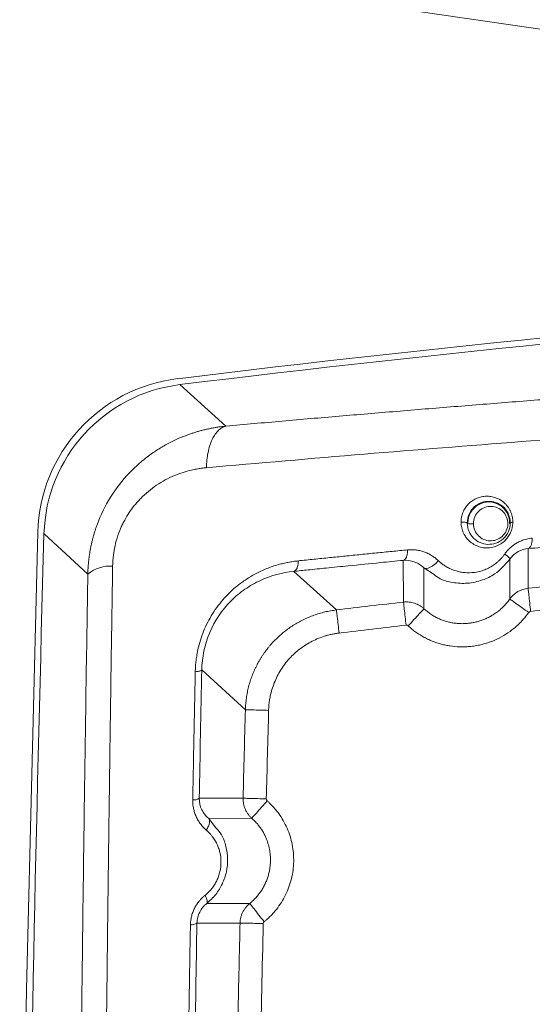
# Model space of a CAD drawing. Header units: millimetres. Extents: x 0 to 594, y 0 to 420.
# Tile 43 of 75: x 63 to 75, y 356 to 378. Entities that reach past the tile are written whole.
import ezdxf

# ---------------------------------------------------------------- set-up
doc = ezdxf.new("R2010")
doc.units = ezdxf.units.MM
doc.styles.add('SLDTEXTSTYLE1', font='TXT', dxfattribs={"width": 0.605})
doc.dimstyles.new('SLDDIMSTYLE4', dxfattribs={"dimtxt": 2.568319, "dimasz": 3.3, "dimexe": 0, "dimexo": 0.0625, "dimgap": 0.64208, "dimtad": 1, "dimdec": 1, "dimlfac": 5, "dimrnd": 1e-09, "dimzin": 12, "dimdsep": 46, "dimtxsty": 'SLDTEXTSTYLE1', "dimblk1": 'NONE', "dimsah": 1, "dimcen": 0, "dimadec": 0, "dimazin": 3, "dimtfac": 1, "dimtdec": 1, "dimtmove": 0, "dimatfit": 3, "dimldrblk": 'NONE', "dimfxl": 0, "dimfrac": 2, "dimtolj": 1, "dimtzin": 12, "dimarcsym": 0})

# ---------------------------------------------------------------- blocks, each defined once
blk = doc.blocks.new('_D_9')
at = {"color": 7, "linetype": 'Continuous', "lineweight": 0}
for p, q in [((67.831, 383.86), (67.261, 379.957)), ((68.412, 383.775), (67.831, 383.86)), ((74.715, 382.856), (75.297, 382.771)), ((75.297, 382.771), (74.728, 378.868)), ((67.261, 379.957), (67.843, 379.872)), ((107.015, 373.605), (66.746, 379.478)), ((74.728, 378.868), (74.146, 378.953)), ((107.015, 373.605), (108.4, 373.403))]:
    blk.add_line(p, q, dxfattribs=at)
blk.add_solid([(107.015, 373.605), (103.821, 374.576), (103.677, 373.587)], dxfattribs=at)
at = {"color": 7, "linetype": 'Continuous', "lineweight": 0, "attachment_point": 1, "rotation": 351.7023, "style": 'SLDTEXTSTYLE1'}
for s, insert, char_height in [('%%c', (69.317, 387.684), 2.6458), ('7', (73.025, 387.143), 2.646), ('(2x)', (77.292, 386.521), 2.6458), ('0,3', (69.063, 383.141), 2.6458)]:
    blk.add_mtext(s, dxfattribs=dict(at, insert=insert, char_height=char_height))
blk = doc.blocks.new('_NONE')

msp = doc.modelspace()

# ---------------------------------------------------------------- linework, layer by layer
at = {"color": 7, "linetype": 'Continuous', "lineweight": 15}
for p, q in [((68.209, 368.981), (67.141, 369.945)), ((65.002, 365.546), (63.984, 366.476)), ((65.002, 365.546), (63.984, 366.476)), ((75.232, 366.137), (75.228, 365.216)), ((74.805, 365.893), (74.802, 364.966)), ((72.333, 364.895), (72.327, 365.864)), ((72.809, 364.739), (72.805, 365.691)), ((69.785, 365.608), (70.775, 364.712)), ((67.647, 363.318), (68.661, 362.394)), ((68.608, 360.338), (67.589, 360.339)), ((68.812, 359.872), (67.804, 359.873)), ((68.761, 357.894), (67.763, 357.894)), ((68.537, 357.441), (67.536, 357.441))]:
    msp.add_line(p, q, dxfattribs=at)
at = {"color": 8, "linetype": 'Continuous', "lineweight": 15}
for p, q in [((72.805, 365.691), (73.045, 365.532)), ((67.976, 359.655), (67.804, 359.873))]:
    msp.add_line(p, q, dxfattribs=at)
at = {"color": 7, "linetype": 'Continuous', "lineweight": 15, "flags": 128}
for points in [[(63.419, 346.704), (63.581, 355.894), (63.838, 366.516)], [(72.805, 365.691), (72.831, 365.678), (72.866, 365.675), (72.908, 365.683), (72.954, 365.702), (73.002, 365.73), (73.051, 365.766), (73.098, 365.809), (73.141, 365.857)]]:
    msp.add_lwpolyline(points, dxfattribs=at)
at = {"color": 7, "linetype": 'Continuous', "lineweight": 15}
for centre, radius, start, end in [((115.729, -27.096), 400.147, 91.72163, 96.98266), ((115.707, -27.096), 400, 91.71913, 96.97386), ((67.533, 366.414), 3.697, 96.9827, 178.4105), ((74.314, 366.735), 0.484, 358.0902, 180), ((1563.407, 324.904), 1500, 178.41187, 179.113368), ((65.522, 364.907), 0.824, 86.105, 129.1203), ((67.458, 360.521), 0.224, 264.747, 305.5182), ((67.406, 357.635), 0.234, 264.8409, 303.7402)]:
    msp.add_arc(centre, radius, start, end, dxfattribs=at)
msp.add_ellipse((67.587, 366.367), major_axis=(-2.669, 2.429), ratio=0.997615, start_param=5.573707, end_param=6.99259, dxfattribs=at)
at = {"color": 8, "linetype": 'Continuous', "lineweight": 15}
for points, knots in [([(68.209, 368.981), (68.644, 369.02), (69.516, 369.098), (70.837, 369.212), (72.167, 369.324), (73.508, 369.434), (74.859, 369.542), (76.281, 369.652), (77.625, 369.752), (78.891, 369.843), (80.013, 369.922), (81.14, 369.998), (82.273, 370.073), (83.411, 370.146), (84.554, 370.216), (85.702, 370.284), (87.23, 370.372), (89.143, 370.475), (91.475, 370.591), (93.909, 370.701), (96.452, 370.804), (99.133, 370.898), (101.552, 370.972), (103.101, 371.008), (103.707, 371.021)], [0, 0, 0, 0, 0.039882, 0.079733, 0.119561, 0.159376, 0.19919, 0.23901, 0.284114, 0.31631, 0.348491, 0.38066, 0.412824, 0.444987, 0.477155, 0.509332, 0.541524, 0.605021, 0.668444, 0.734122, 0.804795, 0.875763, 0.95136, 1, 1, 1, 1]), ([(67.755, 368.015), (68.973, 368.122), (71.373, 368.331), (75.021, 368.62), (78.619, 368.884), (82.163, 369.122), (85.64, 369.334), (89.04, 369.52), (92.587, 369.691), (96.312, 369.842), (100.083, 369.971), (102.555, 370.031), (103.707, 370.06)], [0, 0, 0, 0, 0.109662, 0.216012, 0.319062, 0.418823, 0.515305, 0.608518, 0.698473, 0.80398, 0.90866, 1, 1, 1, 1]), ([(67.119, 368.698), (67.144, 368.708), (67.193, 368.729), (67.269, 368.759), (67.347, 368.788), (67.426, 368.815), (67.507, 368.841), (67.589, 368.865), (67.673, 368.887), (67.759, 368.908), (67.846, 368.927), (67.934, 368.944), (68.025, 368.958), (68.116, 368.971), (68.178, 368.978), (68.209, 368.981)], [0, 0, 0, 0, 0.070515, 0.142088, 0.214722, 0.288419, 0.363184, 0.439018, 0.515923, 0.593903, 0.67296, 0.753096, 0.834314, 0.916614, 1, 1, 1, 1])]:
    msp.add_open_spline(points, degree=3, knots=knots, dxfattribs=at)
at = {"color": 7, "linetype": 'Continuous', "lineweight": 15}
for points, knots in [([(68.209, 368.981), (68.151, 368.968), (68.093, 368.938), (67.984, 368.835), (67.934, 368.763), (67.85, 368.585), (67.816, 368.479), (67.77, 368.253), (67.758, 368.133), (67.755, 368.015)], [0, 0, 0, 0, 0.25, 0.25, 0.5, 0.5, 0.75, 0.75, 1, 1, 1, 1]), ([(65.002, 365.546), (65.003, 365.574), (65.004, 365.631), (65.009, 365.715), (65.016, 365.799), (65.025, 365.883), (65.035, 365.966), (65.048, 366.049), (65.063, 366.132), (65.079, 366.214), (65.098, 366.295), (65.118, 366.376), (65.14, 366.456), (65.164, 366.535), (65.19, 366.614), (65.287, 366.889), (65.511, 367.347), (65.879, 367.82), (66.228, 368.15), (66.455, 368.324), (66.631, 368.44), (66.747, 368.511), (66.867, 368.577), (66.991, 368.64), (67.076, 368.678), (67.119, 368.698)], [0, 0, 0, 0, 0.021001, 0.041936, 0.062808, 0.083619, 0.104371, 0.125067, 0.14571, 0.166302, 0.186845, 0.207342, 0.227797, 0.24821, 0.268586, 0.288926, 0.463583, 0.642276, 0.732086, 0.824633, 0.858625, 0.893152, 0.928219, 0.963834, 1, 1, 1, 1]), ([(65.578, 365.729), (65.578, 365.741), (65.579, 365.773), (65.582, 365.839), (65.591, 365.966), (65.619, 366.151), (65.678, 366.384), (65.747, 366.571), (65.811, 366.71), (65.874, 366.831), (65.964, 366.979), (66.067, 367.119), (66.157, 367.225), (66.316, 367.396), (66.593, 367.625), (66.935, 367.807), (67.21, 367.909), (67.383, 367.956), (67.508, 367.982), (67.596, 367.997), (67.672, 368.007), (67.727, 368.013), (67.755, 368.015)], [0, 0, 0, 0, 0.009915, 0.027103, 0.055331, 0.115968, 0.182197, 0.252816, 0.280273, 0.308203, 0.365327, 0.42384, 0.453514, 0.483404, 0.621984, 0.762174, 0.828215, 0.890551, 0.927732, 0.947738, 0.973855, 1, 1, 1, 1]), ([(73.671, 366.748), (73.671, 366.758), (73.671, 366.777), (73.673, 366.806), (73.676, 366.835), (73.682, 366.873), (73.694, 366.921), (73.719, 366.994), (73.763, 367.081), (73.833, 367.169), (73.92, 367.244), (74.016, 367.3), (74.121, 367.338), (74.228, 367.355), (74.339, 367.353), (74.456, 367.329), (74.575, 367.277), (74.668, 367.208), (74.731, 367.142), (74.771, 367.089), (74.804, 367.034), (74.83, 366.975), (74.85, 366.917), (74.863, 366.861), (74.871, 366.805), (74.871, 366.769), (74.872, 366.751)], [0, 0, 0, 0, 0.01477, 0.029396, 0.043919, 0.058383, 0.087793, 0.117091, 0.172511, 0.232191, 0.285193, 0.346279, 0.404201, 0.462532, 0.522382, 0.587903, 0.661454, 0.738913, 0.779413, 0.811864, 0.847417, 0.882736, 0.913764, 0.944465, 0.972303, 1, 1, 1, 1]), ([(73.814, 366.731), (73.814, 366.799), (73.828, 366.87), (73.884, 367), (73.926, 367.058), (74.028, 367.15), (74.087, 367.185), (74.209, 367.228), (74.273, 367.237), (74.461, 367.229), (74.58, 367.177), (74.713, 367.043), (74.749, 366.99), (74.8, 366.869), (74.814, 366.802), (74.814, 366.733)], [0, 0, 0, 0, 0.125, 0.125, 0.25, 0.25, 0.375, 0.375, 0.5, 0.5, 0.75, 0.75, 0.875, 0.875, 1, 1, 1, 1]), ([(73.958, 366.711), (73.957, 366.765), (73.967, 366.822), (74.011, 366.925), (74.044, 366.971), (74.125, 367.046), (74.172, 367.075), (74.271, 367.111), (74.323, 367.118), (74.475, 367.112), (74.573, 367.068), (74.679, 366.958), (74.709, 366.914), (74.748, 366.816), (74.758, 366.761), (74.757, 366.706)], [0, 0, 0, 0, 0.125, 0.125, 0.25, 0.25, 0.375, 0.375, 0.5, 0.5, 0.75, 0.75, 0.875, 0.875, 1, 1, 1, 1]), ([(74.872, 366.751), (74.872, 366.74), (74.871, 366.719), (74.868, 366.687), (74.864, 366.656), (74.858, 366.625), (74.851, 366.594), (74.839, 366.556), (74.822, 366.512), (74.798, 366.463), (74.769, 366.416), (74.721, 366.352), (74.646, 366.278), (74.534, 366.208), (74.404, 366.162), (74.262, 366.147), (74.123, 366.166), (73.996, 366.214), (73.89, 366.284), (73.813, 366.361), (73.761, 366.434), (73.727, 366.497), (73.702, 366.558), (73.684, 366.621), (73.673, 366.684), (73.671, 366.727), (73.671, 366.748)], [0, 0, 0, 0, 0.016177, 0.032199, 0.048121, 0.063997, 0.079883, 0.095835, 0.123126, 0.150552, 0.178386, 0.206443, 0.269858, 0.337831, 0.41183, 0.490184, 0.570137, 0.647043, 0.718564, 0.78437, 0.827969, 0.864467, 0.900513, 0.934158, 0.967182, 1, 1, 1, 1]), ([(73.671, 366.748), (73.683, 366.749), (73.699, 366.75), (73.734, 366.751), (73.752, 366.75), (73.783, 366.746), (73.796, 366.743), (73.811, 366.737), (73.814, 366.734), (73.814, 366.731)], [0, 0, 0, 0, 0.25, 0.25, 0.5, 0.5, 0.75, 0.75, 1, 1, 1, 1]), ([(74.814, 366.733), (74.814, 366.664), (74.799, 366.594), (74.742, 366.467), (74.699, 366.409), (74.598, 366.318), (74.539, 366.284), (74.417, 366.241), (74.353, 366.233), (74.167, 366.241), (74.049, 366.293), (73.917, 366.424), (73.881, 366.477), (73.829, 366.596), (73.815, 366.662), (73.814, 366.731)], [0, 0, 0, 0, 0.125, 0.125, 0.25, 0.25, 0.375, 0.375, 0.5, 0.5, 0.75, 0.75, 0.875, 0.875, 1, 1, 1, 1]), ([(73.958, 366.711), (73.945, 366.709), (73.929, 366.708), (73.895, 366.708), (73.877, 366.708), (73.845, 366.712), (73.833, 366.715), (73.817, 366.721), (73.814, 366.724), (73.814, 366.727)], [0, 0, 0, 0, 0.25, 0.25, 0.5, 0.5, 0.75, 0.75, 1, 1, 1, 1]), ([(74.757, 366.706), (74.755, 366.652), (74.743, 366.598), (74.697, 366.499), (74.663, 366.454), (74.584, 366.383), (74.537, 366.356), (74.44, 366.322), (74.39, 366.315), (74.241, 366.321), (74.146, 366.363), (74.04, 366.468), (74.011, 366.51), (73.97, 366.605), (73.958, 366.657), (73.958, 366.711)], [0, 0, 0, 0, 0.125, 0.125, 0.25, 0.25, 0.375, 0.375, 0.5, 0.5, 0.75, 0.75, 0.875, 0.875, 1, 1, 1, 1]), ([(74.872, 366.751), (74.853, 366.749), (74.838, 366.746), (74.818, 366.739), (74.814, 366.736), (74.814, 366.733)], [0, 0, 0, 0, 0.5, 0.5, 1, 1, 1, 1]), ([(74.687, 366.011), (74.695, 366.022), (74.71, 366.044), (74.736, 366.075), (74.762, 366.105), (74.79, 366.133), (74.819, 366.16), (74.849, 366.186), (74.88, 366.21), (74.913, 366.233), (74.963, 366.266), (75.033, 366.303), (75.114, 366.336), (75.189, 366.358), (75.257, 366.373), (75.302, 366.378), (75.325, 366.38)], [0, 0, 0, 0, 0.050734, 0.101277, 0.151757, 0.202298, 0.253026, 0.304068, 0.355544, 0.407574, 0.460273, 0.588793, 0.717969, 0.810621, 0.904451, 1, 1, 1, 1]), ([(75.232, 366.137), (75.331, 366.146), (75.548, 366.165), (75.902, 366.197), (76.314, 366.234), (76.822, 366.279), (77.364, 366.326), (77.879, 366.37), (78.18, 366.395), (78.309, 366.406)], [0, 0, 0, 0, 0.097167, 0.212915, 0.347242, 0.50015, 0.708632, 0.875249, 1, 1, 1, 1]), ([(75.232, 366.137), (75.246, 366.139), (75.259, 366.148), (75.282, 366.175), (75.292, 366.193), (75.307, 366.232), (75.313, 366.256), (75.323, 366.313), (75.325, 366.346), (75.325, 366.38)], [0, 0, 0, 0, 0.25, 0.25, 0.5, 0.5, 0.75, 0.75, 1, 1, 1, 1]), ([(74.805, 365.893), (74.856, 365.965), (74.923, 366.025), (75.071, 366.107), (75.152, 366.13), (75.232, 366.137)], [0, 0, 0, 0, 0.5, 0.5, 1, 1, 1, 1]), ([(69.891, 365.852), (70.012, 365.864), (70.255, 365.889), (70.619, 365.926), (70.982, 365.963), (71.344, 366), (71.706, 366.036), (72.067, 366.071), (72.308, 366.095), (72.428, 366.107)], [0, 0, 0, 0, 0.144727, 0.28883, 0.43231, 0.575167, 0.717401, 0.859012, 1, 1, 1, 1]), ([(72.328, 365.863), (72.343, 365.866), (72.357, 365.875), (72.381, 365.902), (72.391, 365.919), (72.408, 365.959), (72.415, 365.983), (72.425, 366.04), (72.428, 366.072), (72.428, 366.107)], [0, 0, 0, 0, 0.25, 0.25, 0.5, 0.5, 0.75, 0.75, 1, 1, 1, 1]), ([(72.428, 366.107), (72.442, 366.108), (72.469, 366.11), (72.511, 366.111), (72.553, 366.11), (72.594, 366.107), (72.655, 366.1), (72.735, 366.085), (72.83, 366.055), (72.921, 366.015), (73.002, 365.968), (73.076, 365.916), (73.12, 365.877), (73.141, 365.857)], [0, 0, 0, 0, 0.052821, 0.105706, 0.158752, 0.212056, 0.265713, 0.395174, 0.524802, 0.651128, 0.777878, 0.889124, 1, 1, 1, 1]), ([(73.045, 365.532), (73.092, 365.498), (73.219, 365.405), (73.488, 365.339), (73.821, 365.316), (74.156, 365.39), (74.511, 365.559), (74.694, 365.767), (74.805, 365.893)], [0, 0, 0, 0, 0.088947, 0.243162, 0.422348, 0.602743, 0.759854, 1, 1, 1, 1]), ([(73.141, 365.857), (73.152, 365.847), (73.173, 365.827), (73.206, 365.8), (73.24, 365.773), (73.275, 365.748), (73.329, 365.713), (73.404, 365.673), (73.503, 365.632), (73.605, 365.601), (73.744, 365.575), (73.897, 365.571), (74.059, 365.594), (74.188, 365.63), (74.306, 365.68), (74.393, 365.731), (74.458, 365.776), (74.505, 365.813), (74.554, 365.856), (74.601, 365.904), (74.646, 365.956), (74.673, 365.993), (74.687, 366.011)], [0, 0, 0, 0, 0.02543, 0.050799, 0.076141, 0.101495, 0.126897, 0.189813, 0.252979, 0.315663, 0.378116, 0.50209, 0.582165, 0.659201, 0.72756, 0.79467, 0.82516, 0.855433, 0.891902, 0.928026, 0.963995, 1, 1, 1, 1]), ([(74.805, 365.893), (74.805, 365.894), (74.805, 365.896), (74.804, 365.9), (74.803, 365.903), (74.797, 365.912), (74.791, 365.919), (74.771, 365.939), (74.759, 365.951), (74.727, 365.979), (74.708, 365.995), (74.687, 366.011)], [0, 0, 0, 0, 0.125, 0.125, 0.25, 0.25, 0.5, 0.5, 0.75, 0.75, 1, 1, 1, 1]), ([(66.156, 270.826), (66.15, 271.07), (66.136, 271.56), (66.116, 272.294), (66.096, 273.028), (66.076, 273.763), (66.056, 274.497), (66.037, 275.231), (66.018, 275.965), (65.999, 276.7), (65.981, 277.434), (65.962, 278.168), (65.944, 278.902), (65.926, 279.636), (65.909, 280.37), (65.892, 281.104), (65.875, 281.838), (65.858, 282.571), (65.841, 283.305), (65.825, 284.039), (65.809, 284.772), (65.793, 285.505), (65.778, 286.239), (65.762, 286.972), (65.747, 287.705), (65.733, 288.438), (65.718, 289.17), (65.704, 289.903), (65.69, 290.635), (65.676, 291.368), (65.663, 292.1), (65.649, 292.832), (65.636, 293.564), (65.624, 294.295), (65.611, 295.027), (65.599, 295.758), (65.587, 296.489), (65.575, 297.22), (65.564, 297.95), (65.552, 298.681), (65.541, 299.411), (65.531, 300.141), (65.52, 300.871), (65.51, 301.601), (65.5, 302.33), (65.49, 303.059), (65.481, 303.788), (65.472, 304.517), (65.463, 305.245), (65.454, 305.973), (65.446, 306.701), (65.437, 307.429), (65.429, 308.156), (65.422, 308.883), (65.414, 309.61), (65.407, 310.336), (65.4, 311.063), (65.393, 311.788), (65.387, 312.514), (65.381, 313.239), (65.375, 313.964), (65.369, 314.689), (65.364, 315.414), (65.358, 316.138), (65.353, 316.861), (65.349, 317.585), (65.344, 318.308), (65.34, 319.03), (65.336, 319.753), (65.332, 320.475), (65.329, 321.196), (65.325, 321.918), (65.322, 322.639), (65.32, 323.359), (65.317, 324.079), (65.315, 324.799), (65.313, 325.519), (65.311, 326.238), (65.309, 326.956), (65.308, 327.674), (65.307, 328.392), (65.306, 329.11), (65.306, 329.826), (65.305, 330.543), (65.305, 331.259), (65.305, 331.975), (65.305, 332.69), (65.306, 333.405), (65.307, 334.119), (65.308, 334.833), (65.309, 335.547), (65.311, 336.26), (65.313, 336.972), (65.315, 337.684), (65.317, 338.396), (65.319, 339.107), (65.322, 339.817), (65.325, 340.528), (65.328, 341.237), (65.331, 341.946), (65.335, 342.655), (65.339, 343.363), (65.343, 344.071), (65.347, 344.778), (65.352, 345.485), (65.356, 346.191), (65.361, 346.896), (65.367, 347.601), (65.372, 348.306), (65.378, 349.01), (65.384, 349.713), (65.39, 350.416), (65.396, 351.118), (65.402, 351.82), (65.409, 352.521), (65.416, 353.222), (65.423, 353.922), (65.431, 354.621), (65.438, 355.32), (65.446, 356.018), (65.454, 356.716), (65.462, 357.413), (65.471, 358.109), (65.48, 358.805), (65.488, 359.501), (65.498, 360.195), (65.507, 360.889), (65.516, 361.582), (65.526, 362.275), (65.536, 362.967), (65.546, 363.659), (65.557, 364.349), (65.567, 365.039), (65.574, 365.499), (65.578, 365.729)], [0, 0, 0, 0, 0.007776, 0.015549, 0.023319, 0.031086, 0.03885, 0.046611, 0.054369, 0.062125, 0.069877, 0.077626, 0.085373, 0.093116, 0.100856, 0.108593, 0.116328, 0.124059, 0.131787, 0.139512, 0.147234, 0.154953, 0.162669, 0.170382, 0.178092, 0.185798, 0.193502, 0.201202, 0.2089, 0.216594, 0.224285, 0.231973, 0.239658, 0.24734, 0.255018, 0.262694, 0.270366, 0.278036, 0.285702, 0.293365, 0.301025, 0.308682, 0.316336, 0.323987, 0.331635, 0.33928, 0.346921, 0.35456, 0.362195, 0.369828, 0.377457, 0.385083, 0.392706, 0.400326, 0.407943, 0.415557, 0.423168, 0.430776, 0.438381, 0.445983, 0.453582, 0.461177, 0.46877, 0.476359, 0.483946, 0.491529, 0.49911, 0.506687, 0.514261, 0.521832, 0.5294, 0.536965, 0.544527, 0.552086, 0.559642, 0.567195, 0.574744, 0.582291, 0.589834, 0.597375, 0.604912, 0.612446, 0.619977, 0.627506, 0.635031, 0.642553, 0.650071, 0.657587, 0.6651, 0.67261, 0.680116, 0.68762, 0.69512, 0.702618, 0.710112, 0.717603, 0.725092, 0.732577, 0.740059, 0.747538, 0.755014, 0.762487, 0.769957, 0.777424, 0.784887, 0.792348, 0.799806, 0.80726, 0.814712, 0.82216, 0.829606, 0.837048, 0.844488, 0.851924, 0.859357, 0.866788, 0.874215, 0.881639, 0.88906, 0.896478, 0.903892, 0.911304, 0.918713, 0.926118, 0.93352, 0.940919, 0.948316, 0.955708, 0.963098, 0.970485, 0.977868, 0.985249, 0.992626, 1, 1, 1, 1]), ([(67.497, 363.275), (67.498, 363.298), (67.499, 363.342), (67.503, 363.409), (67.509, 363.475), (67.516, 363.541), (67.525, 363.607), (67.535, 363.672), (67.557, 363.788), (67.597, 363.954), (67.668, 364.167), (67.758, 364.375), (67.903, 364.645), (68.133, 364.962), (68.418, 365.236), (68.678, 365.425), (68.904, 365.559), (69.155, 365.676), (69.374, 365.751), (69.542, 365.794), (69.657, 365.818), (69.773, 365.838), (69.851, 365.847), (69.891, 365.852)], [0, 0, 0, 0, 0.016977, 0.033846, 0.050621, 0.067315, 0.083942, 0.100517, 0.117053, 0.17249, 0.227951, 0.284711, 0.341452, 0.457501, 0.579742, 0.644664, 0.711135, 0.789619, 0.86881, 0.90111, 0.933706, 0.966652, 1, 1, 1, 1]), ([(69.785, 365.608), (69.895, 365.619), (70.146, 365.645), (70.568, 365.688), (71.129, 365.745), (71.725, 365.804), (72.152, 365.846), (72.328, 365.863)], [0, 0, 0, 0, 0.131477, 0.298224, 0.500245, 0.793808, 1, 1, 1, 1]), ([(69.785, 365.608), (69.801, 365.611), (69.816, 365.62), (69.841, 365.647), (69.852, 365.665), (69.869, 365.704), (69.877, 365.729), (69.887, 365.785), (69.89, 365.818), (69.891, 365.852)], [0, 0, 0, 0, 0.25, 0.25, 0.5, 0.5, 0.75, 0.75, 1, 1, 1, 1]), ([(72.328, 365.863), (72.416, 365.871), (72.504, 365.859), (72.666, 365.8), (72.741, 365.753), (72.805, 365.691)], [0, 0, 0, 0, 0.5, 0.5, 1, 1, 1, 1]), ([(65.565, 270.947), (65.558, 271.176), (65.546, 271.633), (65.526, 272.319), (65.507, 273.005), (65.489, 273.691), (65.47, 274.378), (65.452, 275.065), (65.434, 275.752), (65.416, 276.44), (65.398, 277.127), (65.38, 277.815), (65.363, 278.503), (65.346, 279.192), (65.329, 279.88), (65.313, 280.569), (65.296, 281.258), (65.28, 281.947), (65.264, 282.636), (65.249, 283.326), (65.233, 284.016), (65.218, 284.706), (65.203, 285.396), (65.188, 286.087), (65.173, 286.778), (65.159, 287.469), (65.145, 288.16), (65.131, 288.851), (65.117, 289.543), (65.104, 290.235), (65.09, 290.927), (65.077, 291.619), (65.065, 292.312), (65.052, 293.005), (65.04, 293.698), (65.027, 294.391), (64.985, 296.879), (64.918, 301.163), (64.841, 307.243), (64.782, 313.319), (64.748, 318.288), (64.73, 322.149), (64.718, 325.775), (64.711, 330.281), (64.717, 335.627), (64.737, 340.933), (64.769, 346.107), (64.812, 351.176), (64.853, 354.94), (64.885, 357.484), (64.902, 358.823), (64.92, 360.165), (64.939, 361.508), (64.959, 362.852), (64.98, 364.199), (64.995, 365.097), (65.002, 365.546)], [0, 0, 0, 0, 0.0072862, 0.0145721, 0.0218578, 0.0291433, 0.0364287, 0.0437141, 0.0509995, 0.0582848, 0.0655703, 0.0728559, 0.0801416, 0.0874276, 0.0947138, 0.1020003, 0.1092872, 0.1165745, 0.1238622, 0.1311505, 0.1384392, 0.1457286, 0.1530185, 0.1603092, 0.1676005, 0.1748927, 0.1821856, 0.1894795, 0.1967742, 0.2040699, 0.2113665, 0.2186643, 0.2259631, 0.233263, 0.2405642, 0.2478665, 0.2551702, 0.3191862, 0.383115, 0.4469873, 0.5108338, 0.5398617, 0.5688538, 0.6253218, 0.6822567, 0.738031, 0.7935381, 0.8466101, 0.8994481, 0.9137154, 0.9280145, 0.9423457, 0.9567095, 0.9711063, 0.9855363, 1, 1, 1, 1]), ([(65.565, 270.947), (65.558, 271.176), (65.546, 271.633), (65.526, 272.319), (65.507, 273.005), (65.489, 273.691), (65.47, 274.378), (65.452, 275.065), (65.434, 275.752), (65.416, 276.44), (65.398, 277.127), (65.38, 277.815), (65.363, 278.503), (65.346, 279.192), (65.329, 279.88), (65.313, 280.569), (65.296, 281.258), (65.28, 281.947), (65.264, 282.636), (65.249, 283.326), (65.233, 284.016), (65.218, 284.706), (65.203, 285.396), (65.188, 286.087), (65.173, 286.778), (65.159, 287.469), (65.145, 288.16), (65.131, 288.851), (65.117, 289.543), (65.104, 290.235), (65.09, 290.927), (65.077, 291.619), (65.065, 292.312), (65.052, 293.005), (65.04, 293.698), (65.027, 294.391), (64.985, 296.879), (64.918, 301.163), (64.841, 307.243), (64.782, 313.319), (64.748, 318.288), (64.73, 322.149), (64.718, 325.775), (64.711, 330.281), (64.717, 335.627), (64.737, 340.933), (64.769, 346.107), (64.812, 351.176), (64.853, 354.94), (64.885, 357.484), (64.902, 358.823), (64.92, 360.165), (64.939, 361.508), (64.959, 362.852), (64.98, 364.199), (64.995, 365.097), (65.002, 365.546)], [0, 0, 0, 0, 0.0072862, 0.0145721, 0.0218578, 0.0291433, 0.0364287, 0.0437141, 0.0509995, 0.0582848, 0.0655703, 0.0728559, 0.0801416, 0.0874276, 0.0947138, 0.1020003, 0.1092872, 0.1165745, 0.1238622, 0.1311505, 0.1384392, 0.1457286, 0.1530185, 0.1603092, 0.1676005, 0.1748927, 0.1821856, 0.1894795, 0.1967742, 0.2040699, 0.2113665, 0.2186643, 0.2259631, 0.233263, 0.2405642, 0.2478665, 0.2551702, 0.3191862, 0.383115, 0.4469873, 0.5108338, 0.5398617, 0.5688538, 0.6253218, 0.6822567, 0.738031, 0.7935381, 0.8466101, 0.8994481, 0.9137154, 0.9280145, 0.9423457, 0.9567095, 0.9711063, 0.9855363, 1, 1, 1, 1]), ([(67.648, 363.318), (67.651, 363.465), (67.668, 363.614), (67.729, 363.905), (67.774, 364.049), (67.949, 364.462), (68.119, 364.712), (68.425, 365.02), (68.535, 365.112), (68.766, 365.272), (68.887, 365.341), (69.261, 365.513), (69.523, 365.582), (69.785, 365.608)], [0, 0, 0, 0, 0.125, 0.125, 0.25, 0.25, 0.5, 0.5, 0.625, 0.625, 0.75, 0.75, 1, 1, 1, 1]), ([(74.802, 364.966), (74.851, 365.035), (74.915, 365.094), (75.061, 365.179), (75.144, 365.207), (75.228, 365.216)], [0, 0, 0, 0, 0.5, 0.5, 1, 1, 1, 1]), ([(75.228, 365.216), (75.228, 365.213), (75.23, 365.2), (75.235, 365.145), (75.24, 365.104), (75.251, 365), (75.258, 364.938), (75.272, 364.808), (75.279, 364.741), (75.285, 364.679)], [0, 0, 0, 0, 0.25, 0.25, 0.5, 0.5, 0.75, 0.75, 1, 1, 1, 1]), ([(75.285, 364.679), (75.54, 364.706), (76.048, 364.76), (76.815, 364.84), (77.588, 364.919), (78.106, 364.97), (78.366, 364.996)], [0, 0, 0, 0, 0.247777, 0.495554, 0.746665, 1, 1, 1, 1]), ([(72.333, 364.894), (72.345, 364.895), (72.367, 364.897), (72.411, 364.899), (72.465, 364.896), (72.527, 364.886), (72.588, 364.869), (72.648, 364.846), (72.705, 364.817), (72.759, 364.782), (72.792, 364.753), (72.809, 364.739)], [0, 0, 0, 0, 0.065848, 0.133155, 0.254516, 0.376702, 0.499713, 0.623548, 0.748207, 0.873691, 1, 1, 1, 1]), ([(72.333, 364.894), (72.334, 364.892), (72.335, 364.878), (72.341, 364.824), (72.346, 364.782), (72.358, 364.678), (72.365, 364.616), (72.38, 364.487), (72.388, 364.42), (72.395, 364.358)], [0, 0, 0, 0, 0.25, 0.25, 0.5, 0.5, 0.75, 0.75, 1, 1, 1, 1]), ([(72.809, 364.739), (72.821, 364.728), (72.847, 364.704), (72.887, 364.672), (72.928, 364.641), (72.97, 364.611), (73.014, 364.584), (73.058, 364.558), (73.102, 364.535), (73.148, 364.513), (73.194, 364.493), (73.241, 364.474), (73.288, 364.458), (73.336, 364.444), (73.384, 364.431), (73.432, 364.42), (73.48, 364.411), (73.529, 364.404), (73.577, 364.399), (73.626, 364.395), (73.675, 364.393), (73.723, 364.393), (73.771, 364.395), (73.833, 364.4), (73.909, 364.409), (73.999, 364.427), (74.088, 364.45), (74.178, 364.481), (74.266, 364.518), (74.352, 364.562), (74.436, 364.612), (74.518, 364.67), (74.596, 364.734), (74.67, 364.805), (74.74, 364.882), (74.781, 364.938), (74.802, 364.966)], [0, 0, 0, 0, 0.022862, 0.04565, 0.068358, 0.090979, 0.113509, 0.135949, 0.158302, 0.18057, 0.202756, 0.224859, 0.24688, 0.268821, 0.290682, 0.312463, 0.334166, 0.355792, 0.37734, 0.398811, 0.420205, 0.44152, 0.462756, 0.483913, 0.523612, 0.563906, 0.604801, 0.646295, 0.688387, 0.731072, 0.774352, 0.818237, 0.862735, 0.907859, 0.953621, 1, 1, 1, 1]), ([(74.802, 364.966), (74.803, 364.965), (74.814, 364.958), (74.858, 364.927), (74.891, 364.903), (74.977, 364.842), (75.029, 364.805), (75.136, 364.73), (75.191, 364.69), (75.243, 364.654)], [0, 0, 0, 0, 0.25, 0.25, 0.5, 0.5, 0.75, 0.75, 1, 1, 1, 1]), ([(68.661, 362.394), (68.662, 362.417), (68.664, 362.462), (68.669, 362.531), (68.675, 362.598), (68.684, 362.666), (68.694, 362.732), (68.706, 362.799), (68.721, 362.864), (68.736, 362.93), (68.754, 362.994), (68.773, 363.058), (68.794, 363.121), (68.817, 363.183), (68.841, 363.244), (68.867, 363.304), (68.894, 363.364), (68.923, 363.422), (68.954, 363.479), (68.985, 363.536), (69.018, 363.591), (69.053, 363.645), (69.089, 363.699), (69.126, 363.751), (69.164, 363.801), (69.204, 363.851), (69.245, 363.899), (69.3, 363.962), (69.373, 364.038), (69.466, 364.125), (69.564, 364.207), (69.667, 364.285), (69.774, 364.357), (69.887, 364.424), (70.003, 364.485), (70.124, 364.541), (70.248, 364.589), (70.376, 364.631), (70.506, 364.666), (70.639, 364.694), (70.73, 364.706), (70.775, 364.712)], [0, 0, 0, 0, 0.020045, 0.040025, 0.05994, 0.079788, 0.099572, 0.11929, 0.138943, 0.15853, 0.178052, 0.197509, 0.2169, 0.236226, 0.255487, 0.274682, 0.293812, 0.312877, 0.331876, 0.350811, 0.36968, 0.388484, 0.407223, 0.425896, 0.444505, 0.463048, 0.481526, 0.499939, 0.536817, 0.573958, 0.611365, 0.649036, 0.686971, 0.725171, 0.763637, 0.802367, 0.841363, 0.880624, 0.92015, 0.959942, 1, 1, 1, 1]), ([(70.775, 364.712), (70.775, 364.709), (70.777, 364.696), (70.783, 364.641), (70.788, 364.6), (70.801, 364.496), (70.808, 364.434), (70.823, 364.305), (70.831, 364.238), (70.839, 364.176)], [0, 0, 0, 0, 0.25, 0.25, 0.5, 0.5, 0.75, 0.75, 1, 1, 1, 1]), ([(72.809, 364.739), (72.808, 364.738), (72.799, 364.728), (72.762, 364.688), (72.734, 364.658), (72.663, 364.581), (72.62, 364.535), (72.531, 364.438), (72.485, 364.389), (72.442, 364.342)], [0, 0, 0, 0, 0.25, 0.25, 0.5, 0.5, 0.75, 0.75, 1, 1, 1, 1]), ([(72.443, 364.342), (72.457, 364.329), (72.486, 364.303), (72.53, 364.266), (72.576, 364.23), (72.622, 364.196), (72.669, 364.163), (72.718, 364.132), (72.767, 364.103), (72.817, 364.075), (72.867, 364.049), (72.918, 364.024), (72.97, 364.001), (73.034, 363.975), (73.114, 363.947), (73.21, 363.917), (73.313, 363.893), (73.455, 363.867), (73.602, 363.854), (73.753, 363.854), (73.874, 363.861), (74.001, 363.877), (74.132, 363.903), (74.26, 363.938), (74.421, 363.994), (74.608, 364.082), (74.805, 364.207), (74.961, 364.334), (75.077, 364.448), (75.155, 364.538), (75.207, 364.604), (75.233, 364.64), (75.243, 364.654)], [0, 0, 0, 0, 0.018261, 0.036477, 0.054647, 0.072769, 0.090842, 0.108865, 0.126836, 0.144756, 0.162623, 0.180439, 0.198205, 0.21592, 0.245048, 0.278107, 0.311148, 0.344189, 0.414002, 0.449961, 0.486373, 0.52832, 0.570294, 0.611915, 0.6528, 0.731513, 0.805394, 0.872114, 0.92078, 0.957981, 0.984387, 1, 1, 1, 1]), ([(69.201, 362.38), (69.201, 362.398), (69.203, 362.435), (69.207, 362.49), (69.212, 362.548), (69.222, 362.62), (69.241, 362.728), (69.276, 362.866), (69.331, 363.022), (69.4, 363.173), (69.509, 363.367), (69.644, 363.545), (69.802, 363.703), (69.93, 363.81), (70.066, 363.905), (70.211, 363.987), (70.361, 364.055), (70.488, 364.1), (70.593, 364.13), (70.673, 364.149), (70.757, 364.165), (70.811, 364.172), (70.839, 364.176)], [0, 0, 0, 0, 0.020801, 0.041606, 0.062415, 0.087084, 0.124226, 0.186128, 0.248504, 0.311211, 0.374094, 0.499956, 0.562953, 0.625898, 0.688757, 0.751457, 0.813836, 0.875747, 0.903454, 0.937571, 0.968789, 1, 1, 1, 1]), ([(67.438, 360.298), (67.443, 360.547), (67.452, 361.045), (67.467, 361.791), (67.482, 362.534), (67.492, 363.028), (67.497, 363.275)], [0, 0, 0, 0, 0.251098, 0.501464, 0.751098, 1, 1, 1, 1]), ([(67.648, 363.318), (67.646, 363.309), (67.632, 363.3), (67.578, 363.285), (67.539, 363.279), (67.497, 363.275)], [0, 0, 0, 0, 0.5, 0.5, 1, 1, 1, 1]), ([(68.608, 360.338), (68.616, 360.681), (68.634, 361.366), (68.652, 362.052), (68.661, 362.394)], [0, 0, 0, 0, 0.500242, 1, 1, 1, 1]), ([(68.661, 362.394), (68.663, 362.394), (68.677, 362.394), (68.732, 362.392), (68.773, 362.391), (68.878, 362.388), (68.941, 362.386), (69.071, 362.383), (69.138, 362.381), (69.201, 362.38)], [0, 0, 0, 0, 0.25, 0.25, 0.5, 0.5, 0.75, 0.75, 1, 1, 1, 1]), ([(69.147, 360.325), (69.156, 360.667), (69.173, 361.352), (69.192, 362.037), (69.201, 362.38)], [0, 0, 0, 0, 0.499647, 1, 1, 1, 1]), ([(67.753, 359.6), (67.742, 359.61), (67.72, 359.629), (67.689, 359.66), (67.66, 359.692), (67.632, 359.726), (67.594, 359.776), (67.55, 359.845), (67.506, 359.935), (67.473, 360.027), (67.454, 360.108), (67.443, 360.179), (67.438, 360.238), (67.438, 360.278), (67.438, 360.298)], [0, 0, 0, 0, 0.058834, 0.117061, 0.174791, 0.232134, 0.289204, 0.42109, 0.550164, 0.669078, 0.786279, 0.857976, 0.929084, 1, 1, 1, 1]), ([(67.804, 359.873), (67.74, 359.926), (67.686, 359.994), (67.61, 360.152), (67.587, 360.244), (67.589, 360.339)], [0, 0, 0, 0, 0.5, 0.5, 1, 1, 1, 1]), ([(68.811, 359.872), (68.803, 359.88), (68.786, 359.895), (68.763, 359.92), (68.74, 359.946), (68.72, 359.973), (68.7, 360.002), (68.683, 360.031), (68.667, 360.062), (68.641, 360.12), (68.615, 360.207), (68.607, 360.29), (68.608, 360.333), (68.608, 360.338)], [0, 0, 0, 0, 0.064828, 0.12982, 0.194975, 0.260294, 0.325775, 0.391421, 0.457229, 0.523201, 0.753785, 0.971132, 1, 1, 1, 1]), ([(68.608, 360.338), (68.61, 360.338), (68.626, 360.338), (68.682, 360.337), (68.722, 360.336), (68.822, 360.333), (68.881, 360.332), (69.009, 360.328), (69.078, 360.326), (69.147, 360.325)], [0, 0, 0, 0, 0.25, 0.25, 0.5, 0.5, 0.75, 0.75, 1, 1, 1, 1]), ([(68.811, 359.873), (68.812, 359.874), (68.82, 359.884), (68.856, 359.924), (68.884, 359.955), (68.953, 360.034), (68.995, 360.082), (69.081, 360.18), (69.126, 360.231), (69.168, 360.278)], [0, 0, 0, 0, 0.25, 0.25, 0.5, 0.5, 0.75, 0.75, 1, 1, 1, 1]), ([(69.099, 357.474), (69.108, 357.481), (69.135, 357.502), (69.185, 357.546), (69.249, 357.606), (69.317, 357.679), (69.403, 357.78), (69.5, 357.918), (69.598, 358.092), (69.676, 358.277), (69.754, 358.532), (69.797, 358.864), (69.769, 359.198), (69.704, 359.456), (69.634, 359.643), (69.545, 359.821), (69.454, 359.962), (69.374, 360.066), (69.301, 360.15), (69.233, 360.219), (69.183, 360.264), (69.168, 360.278)], [0, 0, 0, 0, 0.010725, 0.031883, 0.063476, 0.09247, 0.125815, 0.188077, 0.250815, 0.31373, 0.376495, 0.501333, 0.626004, 0.688574, 0.751221, 0.813603, 0.875405, 0.908388, 0.937181, 0.979931, 1, 1, 1, 1]), ([(67.804, 359.873), (67.816, 359.861), (67.824, 359.844), (67.831, 359.805), (67.83, 359.783), (67.822, 359.739), (67.815, 359.714), (67.79, 359.659), (67.774, 359.629), (67.753, 359.6)], [0, 0, 0, 0, 0.25, 0.25, 0.5, 0.5, 0.75, 0.75, 1, 1, 1, 1]), ([(68.761, 357.894), (68.774, 357.905), (68.801, 357.927), (68.84, 357.962), (68.876, 357.999), (68.911, 358.036), (68.945, 358.075), (68.976, 358.115), (69.006, 358.155), (69.034, 358.197), (69.061, 358.239), (69.085, 358.282), (69.108, 358.326), (69.129, 358.371), (69.148, 358.416), (69.166, 358.461), (69.181, 358.507), (69.195, 358.553), (69.207, 358.599), (69.218, 358.645), (69.226, 358.692), (69.233, 358.738), (69.238, 358.785), (69.242, 358.831), (69.245, 358.908), (69.242, 359.017), (69.223, 359.156), (69.188, 359.292), (69.146, 359.408), (69.1, 359.504), (69.056, 359.583), (69.005, 359.66), (68.947, 359.735), (68.883, 359.806), (68.836, 359.85), (68.812, 359.872)], [0, 0, 0, 0, 0.023207, 0.046292, 0.069246, 0.092066, 0.114755, 0.137317, 0.159754, 0.182067, 0.204259, 0.22633, 0.248283, 0.270117, 0.291834, 0.313432, 0.334911, 0.356271, 0.377511, 0.398632, 0.419632, 0.440512, 0.461274, 0.481916, 0.50244, 0.564237, 0.626359, 0.6888, 0.751547, 0.790864, 0.831004, 0.871975, 0.913792, 0.956474, 1, 1, 1, 1]), ([(67.722, 358.082), (67.733, 358.091), (67.756, 358.109), (67.788, 358.138), (67.819, 358.169), (67.849, 358.201), (67.891, 358.252), (67.943, 358.324), (67.997, 358.422), (68.041, 358.526), (68.082, 358.67), (68.103, 358.858), (68.081, 359.041), (68.042, 359.179), (68.002, 359.277), (67.952, 359.369), (67.9, 359.445), (67.85, 359.506), (67.803, 359.555), (67.77, 359.585), (67.753, 359.6)], [0, 0, 0, 0, 0.025344, 0.050442, 0.075354, 0.100136, 0.124847, 0.187293, 0.249224, 0.311347, 0.373456, 0.497615, 0.622241, 0.684474, 0.747688, 0.810189, 0.873636, 0.915345, 0.95741, 1, 1, 1, 1]), ([(67.763, 357.894), (67.837, 357.961), (67.981, 358.093), (68.135, 358.35), (68.231, 358.631), (68.26, 358.929), (68.216, 359.221), (68.131, 359.48), (68.022, 359.602), (67.976, 359.655)], [0, 0, 0, 0, 0.151659, 0.296997, 0.441708, 0.589967, 0.740005, 0.888722, 1, 1, 1, 1]), ([(67.385, 357.402), (67.385, 357.412), (67.386, 357.432), (67.388, 357.463), (67.391, 357.499), (67.398, 357.54), (67.411, 357.604), (67.435, 357.685), (67.475, 357.779), (67.525, 357.868), (67.578, 357.939), (67.628, 357.997), (67.673, 358.041), (67.706, 358.068), (67.722, 358.082)], [0, 0, 0, 0, 0.038935, 0.077474, 0.115679, 0.175598, 0.236041, 0.363733, 0.49126, 0.620005, 0.751026, 0.833061, 0.915891, 1, 1, 1, 1]), ([(67.536, 357.441), (67.537, 357.484), (67.542, 357.528), (67.564, 357.615), (67.579, 357.657), (67.64, 357.775), (67.697, 357.843), (67.763, 357.894)], [0, 0, 0, 0, 0.25, 0.25, 0.5, 0.5, 1, 1, 1, 1]), ([(67.763, 357.894), (67.77, 357.9), (67.774, 357.91), (67.776, 357.934), (67.775, 357.948), (67.769, 357.978), (67.763, 357.996), (67.747, 358.036), (67.736, 358.058), (67.722, 358.082)], [0, 0, 0, 0, 0.25, 0.25, 0.5, 0.5, 0.75, 0.75, 1, 1, 1, 1]), ([(68.537, 357.441), (68.538, 357.452), (68.539, 357.476), (68.543, 357.511), (68.549, 357.546), (68.557, 357.581), (68.568, 357.616), (68.58, 357.651), (68.595, 357.685), (68.612, 357.718), (68.632, 357.751), (68.653, 357.782), (68.677, 357.812), (68.703, 357.841), (68.731, 357.869), (68.751, 357.886), (68.761, 357.894)], [0, 0, 0, 0, 0.067064, 0.134799, 0.203206, 0.272284, 0.342034, 0.412455, 0.483548, 0.555313, 0.627749, 0.700856, 0.774635, 0.849085, 0.924207, 1, 1, 1, 1]), ([(68.761, 357.894), (68.762, 357.893), (68.77, 357.883), (68.804, 357.841), (68.83, 357.809), (68.896, 357.727), (68.935, 357.678), (69.017, 357.575), (69.06, 357.523), (69.099, 357.474)], [0, 0, 0, 0, 0.25, 0.25, 0.5, 0.5, 0.75, 0.75, 1, 1, 1, 1]), ([(68.469, 354.346), (68.48, 354.862), (68.502, 355.894), (68.526, 356.925), (68.537, 357.441)], [0, 0, 0, 0, 0.500393, 1, 1, 1, 1]), ([(68.537, 357.441), (68.54, 357.441), (68.553, 357.44), (68.608, 357.439), (68.65, 357.438), (68.755, 357.436), (68.817, 357.434), (68.948, 357.431), (69.015, 357.43), (69.077, 357.428)], [0, 0, 0, 0, 0.25, 0.25, 0.5, 0.5, 0.75, 0.75, 1, 1, 1, 1]), ([(67.333, 354.31), (67.338, 354.569), (67.346, 355.086), (67.358, 355.86), (67.371, 356.632), (67.38, 357.146), (67.385, 357.402)], [0, 0, 0, 0, 0.251016, 0.501354, 0.751016, 1, 1, 1, 1])]:
    msp.add_open_spline(points, degree=3, knots=knots, dxfattribs=at)
for points in [[(75.228, 365.216), (76.256, 365.326), (77.284, 365.432), (78.313, 365.534)], [(70.775, 364.713), (71.294, 364.774), (71.814, 364.835), (72.333, 364.895)], [(75.243, 364.654), (75.253, 364.668), (75.268, 364.677), (75.285, 364.679)], [(70.839, 364.176), (71.357, 364.238), (71.876, 364.298), (72.395, 364.358)], [(72.395, 364.358), (72.412, 364.36), (72.43, 364.354), (72.443, 364.342)], [(67.589, 360.339), (67.608, 361.333), (67.628, 362.326), (67.648, 363.318)], [(69.168, 360.278), (69.154, 360.29), (69.147, 360.307), (69.147, 360.325)], [(67.485, 354.346), (67.501, 355.378), (67.518, 356.41), (67.536, 357.441)], [(69.008, 354.334), (69.03, 355.366), (69.053, 356.397), (69.077, 357.428)], [(69.077, 357.428), (69.077, 357.446), (69.086, 357.463), (69.099, 357.474)]]:
    msp.add_open_spline(points, degree=3, dxfattribs=at)

# ---------------------------------------------------------------- dimensions: what is measured, and where the dimension line sits
at = {"color": 7, "linetype": 'Continuous', "lineweight": 0}
dim = msp.add_diameter_dim_2p(p1=(108.4, 373.403), p2=(107.015, 373.605), text='<> (2x)', dimstyle='SLDDIMSTYLE4', dxfattribs=at)
dim.commit()
dim.dimension.update_dxf_attribs({"geometry": '_D_9', "text_midpoint": (74.111, 378.404), "dimtype": 163})

doc.saveas('drawing.dxf')
